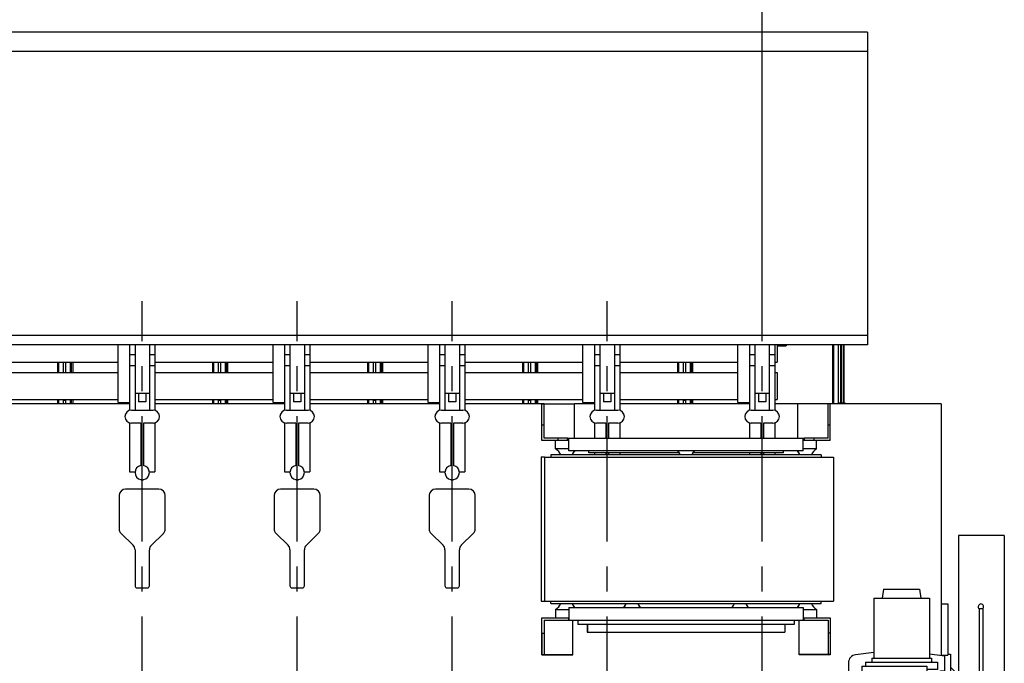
# Model space of a CAD drawing. Header units: millimetres. Extents: x 0 to 841, y 0 to 594.
# Tile 50 of 63: x 427 to 564, y 415 to 504. Entities that reach past the tile are written whole.
import ezdxf
from ezdxf.enums import TextEntityAlignment as Align

# ---------------------------------------------------------------- set-up
doc = ezdxf.new("R2010")
doc.units = ezdxf.units.MM
doc.header["$LTSCALE"] = 46.255
doc.linetypes.add('CENTER', pattern=[0.6, 0.375, -0.075, 0.075, -0.075])
doc.layers.get('0').update_dxf_attribs({"linetype": 'CONTINUOUS'})
for name, color, linetype in [('25007_040000_TLKGS_KS_V_ABL66', 7, 'CONTINUOUS'), ('25007_041000_TLKGS_KS_V_ABL67', 7, 'CONTINUOUS'), ('25007_731000_20_SIMPLE1_B_ABL68', 7, 'CONTINUOUS'), ('25007_731000_20_SIMPLE1_T1_B_PBL78', 7, 'CONTINUOUS'), ('25007_731000_20_SIMPLE1_T2_B_PBL69', 7, 'CONTINUOUS'), ('25007_731000_20_SIMPLE1_T3_B_PBL70', 7, 'CONTINUOUS'), ('25007_733000_05_SIMPLE1_A_ABL76', 7, 'CONTINUOUS'), ('25007_733000_05_SIMPLE1_T1_A_PBL77', 7, 'CONTINUOUS'), ('25007_884500_26_SIMPLE1_T1_X_PBL103', 7, 'CONTINUOUS'), ('25007_884500_26_SIMPLE1_T2_X_PBL110', 7, 'CONTINUOUS'), ('25007_884500_26_SIMPLE1_T3_X_PBL106', 7, 'CONTINUOUS'), ('25007_884500_26_SIMPLE1_X_ABL102', 7, 'CONTINUOUS'), ('25007_884500_28_SIMPLE1_T1_X_PBL105', 7, 'CONTINUOUS'), ('25007_884500_28_SIMPLE1_T2_X_PBL109', 7, 'CONTINUOUS'), ('25007_884500_28_SIMPLE1_T3_X_PBL107', 7, 'CONTINUOUS'), ('25007_884500_28_SIMPLE1_X_ABL104', 7, 'CONTINUOUS'), ('25087_000000_IMO-2_SKL_PBL100', 7, 'CONTINUOUS'), ('25087_000000_TLKGS_MARKETING_ABL3', 7, 'CONTINUOUS'), ('25087_030000_TLKGS_V_ABL4', 7, 'CONTINUOUS'), ('25087_100000_TLKGS_V_ABL29', 7, 'CONTINUOUS'), ('25087_111000_21_SIMPLE1_A_ABL72', 7, 'CONTINUOUS'), ('25087_111000_21_SIMPLE1_T1_A_PBL73', 7, 'CONTINUOUS'), ('25087_111000_21_SIMPLE1_T2_A_PBL108', 7, 'CONTINUOUS'), ('25087_111000_21_SIMPLE1_T2_A_PBL113', 7, 'CONTINUOUS'), ('25087_111000_21_SIMPLE1_T2_A_PBL114', 7, 'CONTINUOUS'), ('25087_111000_21_SIMPLE1_T2_A_PBL116', 7, 'CONTINUOUS'), ('25087_111000_21_SIMPLE1_T2_A_PBL117', 7, 'CONTINUOUS'), ('25087_111000_21_SIMPLE1_T2_A_PBL118', 7, 'CONTINUOUS'), ('25087_171000_21_SIMPLE1_A_ABL111', 7, 'CONTINUOUS'), ('25087_171000_21_SIMPLE1_T1_A_PBL112', 7, 'CONTINUOUS'), ('25087_700000_TLKGS_V_ABL5', 7, 'CONTINUOUS'), ('25087_727000_27_SIMPLE1_B_ABL6', 7, 'CONTINUOUS'), ('25087_727000_27_SIMPLE1_T1_B_PBL7', 7, 'CONTINUOUS'), ('25087_727200_01_SIMPLE1_T1_X_PBL99', 7, 'CONTINUOUS'), ('25087_727200_01_SIMPLE1_X_ABL98', 7, 'CONTINUOUS'), ('25087_800000_TLKGS_V_ABL85', 7, 'CONTINUOUS'), ('25087_832000_02_SIMPLE1_B_ABL86', 7, 'CONTINUOUS'), ('25087_832000_02_SIMPLE1_T1_B_PBL87', 7, 'CONTINUOUS'), ('new_view_1_VBL0', 7, 'CONTINUOUS')]:
    doc.layers.add(name, color=color, linetype=linetype)
doc.styles.get("Standard").update_dxf_attribs({"font": 'txt', "width": 0.6})
doc.dimstyles.new('DIMSTYLE_1', dxfattribs={"dimtxt": 3.5, "dimasz": 3.5, "dimexe": 1.8, "dimexo": 0, "dimgap": 0.875, "dimtad": 1, "dimlfac": 20, "dimdsep": 46, "dimtxsty": 'Standard', "dimblk": '_FILLED', "dimblk1": '_FILLED', "dimblk2": '_FILLED', "dimcen": 0.09, "dimadec": 0, "dimazin": 0, "dimtp": 2, "dimtm": 2, "dimtfac": 1, "dimtofl": 0, "dimtmove": 0, "dimatfit": 3, "dimldrblk": '_FILLED', "dimfxl": 1, "dimtolj": 1, "dimarcsym": 0})

# ---------------------------------------------------------------- blocks, each defined once
blk = doc.blocks.new('_FILLED')
at = {"color": 0, "linetype": 'ByBlock'}
blk.add_solid([(0, 0), (-1, 0.167), (-1, -0.167)], dxfattribs=at)
blk = doc.blocks.new('*D6')
at = {"color": 2, "linetype": 'Continuous'}
for p, q in [((294.9, 531.15), (294.9, 542.94)), ((530, 465), (530, 542.94)), ((294.9, 541.14), (412.45, 541.14)), ((530, 541.14), (412.45, 541.14))]:
    blk.add_line(p, q, dxfattribs=at)
at = {"color": 2, "linetype": 'Continuous', "xscale": 3.5, "yscale": 3.5, "zscale": 3.5, "rotation": 180}
blk.add_blockref('_FILLED', (294.9, 541.14), dxfattribs=at)
at = {"color": 2, "linetype": 'Continuous', "xscale": 3.5, "yscale": 3.5, "zscale": 3.5}
blk.add_blockref('_FILLED', (530, 541.14), dxfattribs=at)
at = {"color": 2, "linetype": 'Continuous', "width": 0.690476}
blk.add_text('4702', height=3.5, dxfattribs=at).set_placement((412.45, 542.02), align=Align.CENTER)
blk = doc.blocks.new('25087_727000_27_SIMPLE1_T1_B_PBL7', base_point=(420.22, 490.22))
at = {"layer": '25087_727000_27_SIMPLE1_T1_B_PBL7', "color": 7, "linetype": 'Continuous'}
for p, q in [((544.6, 502.27), (367.43, 502.27)), ((544.6, 502.27), (544.6, 458.95)), ((544.6, 499.63), (367.43, 499.63)), ((544.6, 460.25), (367.43, 460.25)), ((544.6, 458.95), (367.43, 458.95))]:
    blk.add_line(p, q, dxfattribs=at)
blk = doc.blocks.new('25087_727000_27_SIMPLE1_B_ABL6', base_point=(420.22, 490.22))
at = {"layer": '25087_727000_27_SIMPLE1_T1_B_PBL7'}
blk.add_blockref('25087_727000_27_SIMPLE1_T1_B_PBL7', (420.22, 490.22), dxfattribs=at)
blk = doc.blocks.new('25087_727200_01_SIMPLE1_T1_X_PBL99', base_point=(454.75, 449.6))
at = {"layer": '25087_727200_01_SIMPLE1_T1_X_PBL99', "color": 7, "linetype": 'Continuous'}
for p, q in [((442.25, 458.95), (442.25, 449.86)), ((442.25, 457.63), (443, 457.63)), ((443, 458.95), (443, 449.9)), ((445, 458.95), (445, 449.9)), ((445, 457.63), (445.75, 457.63)), ((445.75, 458.95), (445.75, 449.86)), ((463.75, 458.95), (463.75, 449.86)), ((463.75, 457.63), (464.5, 457.63)), ((464.5, 458.95), (464.5, 449.9)), ((466.5, 458.95), (466.5, 449.9)), ((466.5, 457.63), (467.25, 457.63)), ((467.25, 458.95), (467.25, 449.86)), ((485.25, 458.95), (485.25, 449.86)), ((485.25, 457.63), (486, 457.63)), ((486, 458.95), (486, 449.9)), ((488, 458.95), (488, 449.9)), ((488, 457.63), (488.75, 457.63)), ((488.75, 458.95), (488.75, 449.86)), ((506.75, 458.95), (506.75, 449.86)), ((506.75, 457.63), (507.5, 457.63)), ((507.5, 458.95), (507.5, 449.9)), ((509.5, 458.95), (509.5, 449.9)), ((509.5, 457.63), (510.25, 457.63)), ((510.25, 458.95), (510.25, 449.86)), ((528.25, 458.95), (528.25, 449.86)), ((528.25, 457.63), (529, 457.63)), ((529, 458.95), (529, 449.9)), ((531, 458.95), (531, 449.9)), ((531, 457.63), (531.75, 457.63)), ((531.75, 458.95), (531.75, 449.86)), ((442.25, 456.08), (443, 456.08)), ((445, 456.08), (445.75, 456.08)), ((463.75, 456.08), (464.5, 456.08)), ((466.5, 456.08), (467.25, 456.08)), ((485.25, 456.08), (486, 456.08)), ((488, 456.08), (488.75, 456.08)), ((506.75, 456.08), (507.5, 456.08)), ((509.5, 456.08), (510.25, 456.08)), ((528.25, 456.08), (529, 456.08)), ((531, 456.08), (531.75, 456.08)), ((443, 452.25), (445, 452.25)), ((443.5, 452.25), (443.5, 451.05)), ((444.5, 452.25), (444.5, 451.05)), ((464.5, 452.25), (466.5, 452.25)), ((465, 452.25), (465, 451.05)), ((466, 452.25), (466, 451.05)), ((486, 452.25), (488, 452.25)), ((486.5, 452.25), (486.5, 451.05)), ((487.5, 452.25), (487.5, 451.05)), ((507.5, 452.25), (509.5, 452.25)), ((508, 452.25), (508, 451.05)), ((509, 452.25), (509, 451.05)), ((529, 452.25), (531, 452.25)), ((529.5, 452.25), (529.5, 451.05)), ((530.5, 452.25), (530.5, 451.05)), ((444.5, 451.05), (443.5, 451.05)), ((466, 451.05), (465, 451.05)), ((487.5, 451.05), (486.5, 451.05)), ((509, 451.05), (508, 451.05)), ((530.5, 451.05), (529.5, 451.05)), ((442.5, 449.9), (445.5, 449.9)), ((464, 449.9), (467, 449.9)), ((485.5, 449.9), (488.5, 449.9)), ((507, 449.9), (510, 449.9)), ((528.5, 449.9), (531.5, 449.9)), ((442.25, 448.14), (442.25, 441.33)), ((443.8, 448.1), (442.5, 448.1)), ((443.8, 448.1), (443.8, 442.23)), ((445.5, 448.1), (444.2, 448.1)), ((444.2, 448.1), (444.2, 442.23)), ((445.75, 448.14), (445.75, 441.33)), ((463.75, 448.14), (463.75, 441.33)), ((465.3, 448.1), (464, 448.1)), ((465.3, 448.1), (465.3, 442.23)), ((467, 448.1), (465.7, 448.1)), ((465.7, 448.1), (465.7, 442.23)), ((467.25, 448.14), (467.25, 441.33)), ((485.25, 448.14), (485.25, 441.33)), ((486.8, 448.1), (485.5, 448.1)), ((486.8, 448.1), (486.8, 442.23)), ((488.5, 448.1), (487.2, 448.1)), ((487.2, 448.1), (487.2, 442.23)), ((488.75, 448.14), (488.75, 441.33)), ((506.75, 448.14), (506.75, 446)), ((508.3, 448.1), (507, 448.1)), ((508.3, 448.1), (508.3, 446)), ((510, 448.1), (508.7, 448.1)), ((508.7, 448.1), (508.7, 446)), ((510.25, 448.14), (510.25, 446)), ((528.25, 448.14), (528.25, 446)), ((529.8, 448.1), (528.5, 448.1)), ((529.8, 448.1), (529.8, 446)), ((531.5, 448.1), (530.2, 448.1)), ((530.2, 448.1), (530.2, 446)), ((531.75, 448.14), (531.75, 446)), ((506.75, 444), (506.75, 443.7)), ((508.3, 444), (508.3, 443.7)), ((508.7, 444), (508.7, 443.7)), ((510.25, 444), (510.25, 443.7)), ((528.25, 444), (528.25, 443.7)), ((529.8, 444), (529.8, 443.7)), ((530.2, 444), (530.2, 443.7)), ((531.75, 444), (531.75, 443.7)), ((442.25, 441.33), (443, 441.33)), ((445, 441.33), (445.75, 441.33)), ((463.75, 441.33), (464.5, 441.33)), ((466.5, 441.33), (467.25, 441.33)), ((485.25, 441.33), (486, 441.33)), ((488, 441.33), (488.75, 441.33)), ((443.8, 440.27), (443.8, 440.25)), ((443.8, 440.25), (444.2, 440.25)), ((444.2, 440.27), (444.2, 440.25)), ((465.3, 440.27), (465.3, 440.25)), ((465.3, 440.25), (465.7, 440.25)), ((465.7, 440.27), (465.7, 440.25)), ((486.8, 440.27), (486.8, 440.25)), ((486.8, 440.25), (487.2, 440.25)), ((487.2, 440.27), (487.2, 440.25))]:
    blk.add_line(p, q, dxfattribs=at)
for centre, radius, start, end in [((442.5, 449), 0.9, 90, 270), ((445.5, 449), 0.9, 270, 90), ((464, 449), 0.9, 90, 270), ((467, 449), 0.9, 270, 90), ((485.5, 449), 0.9, 90, 270), ((488.5, 449), 0.9, 270, 90), ((507, 449), 0.9, 90, 270), ((510, 449), 0.9, 270, 90), ((528.5, 449), 0.9, 90, 270), ((531.5, 449), 0.9, 270, 90), ((444, 441.25), 1, 101.537, 258.463), ((444, 441.25), 1, 281.537, 78.463), ((465.5, 441.25), 1, 101.537, 258.463), ((465.5, 441.25), 1, 281.537, 78.463), ((487, 441.25), 1, 101.537, 258.463), ((487, 441.25), 1, 281.537, 78.463)]:
    blk.add_arc(centre, radius, start, end, dxfattribs=at)
blk = doc.blocks.new('25087_727200_01_SIMPLE1_X_ABL98', base_point=(454.75, 449.600125))
at = {"layer": '25087_727200_01_SIMPLE1_T1_X_PBL99'}
blk.add_blockref('25087_727200_01_SIMPLE1_T1_X_PBL99', (454.75, 449.600125), dxfattribs=at)
blk = doc.blocks.new('25087_700000_TLKGS_V_ABL5', base_point=(420.22, 480.87))
at = {"layer": '25087_727000_27_SIMPLE1_B_ABL6'}
blk.add_blockref('25087_727000_27_SIMPLE1_B_ABL6', (420.22, 490.22), dxfattribs=at)
at = {"layer": '25087_727200_01_SIMPLE1_X_ABL98'}
blk.add_blockref('25087_727200_01_SIMPLE1_X_ABL98', (454.75, 449.6), dxfattribs=at)
blk = doc.blocks.new('25087_111000_21_SIMPLE1_T1_A_PBL73', base_point=(451.62, 413.88))
at = {"layer": '25087_111000_21_SIMPLE1_T1_A_PBL73', "color": 7, "linetype": 'Continuous'}
for p, q in [((442.25, 450.75), (424.25, 450.75)), ((463.75, 450.75), (445.75, 450.75)), ((485.25, 450.75), (467.25, 450.75)), ((499.45, 450.75), (488.75, 450.75)), ((506.75, 450.75), (503.95, 450.75)), ((528.25, 450.75), (510.25, 450.75)), ((534.95, 450.75), (531.75, 450.75)), ((554.85, 450.75), (539.45, 450.75)), ((554.85, 450.75), (554.85, 415.86)), ((446.3, 438.95), (441.7, 438.95)), ((467.8, 438.95), (463.2, 438.95)), ((489.3, 438.95), (484.7, 438.95)), ((440.8, 438.05), (440.8, 433.45)), ((447.2, 433.45), (447.2, 438.05)), ((462.3, 438.05), (462.3, 433.45)), ((468.7, 433.45), (468.7, 438.05)), ((483.8, 438.05), (483.8, 433.45)), ((490.2, 433.45), (490.2, 438.05)), ((441.07, 432.8), (442.73, 431.2)), ((445.27, 431.2), (446.93, 432.8)), ((462.57, 432.8), (464.23, 431.2)), ((466.77, 431.2), (468.43, 432.8)), ((484.07, 432.8), (485.73, 431.2)), ((488.27, 431.2), (489.93, 432.8)), ((443, 430.55), (443, 425.55)), ((445, 425.55), (445, 430.55)), ((464.5, 430.55), (464.5, 425.55)), ((466.5, 425.55), (466.5, 430.55)), ((486, 430.55), (486, 425.55)), ((488, 425.55), (488, 430.55)), ((443.3, 425.25), (444.7, 425.25)), ((464.8, 425.25), (466.2, 425.25)), ((486.3, 425.25), (487.7, 425.25)), ((554.85, 423.05), (555.75, 423.05)), ((555.75, 423.05), (555.75, 415.95)), ((554.85, 415.95), (555.75, 415.95))]:
    blk.add_line(p, q, dxfattribs=at)
for centre, radius, start, end in [((441.7, 438.05), 0.9, 90, 180), ((446.3, 438.05), 0.9, 0, 90), ((463.2, 438.05), 0.9, 90, 180), ((467.8, 438.05), 0.9, 0, 90), ((484.7, 438.05), 0.9, 90, 180), ((489.3, 438.05), 0.9, 0, 90), ((441.7, 433.45), 0.9, 180, 225.7957), ((446.3, 433.45), 0.9, 314.2043, 360), ((463.2, 433.45), 0.9, 180, 225.7957), ((467.8, 433.45), 0.9, 314.2043, 360), ((484.7, 433.45), 0.9, 180, 225.7957), ((489.3, 433.45), 0.9, 314.2043, 360), ((442.1, 430.55), 0.9, 0, 45.7957), ((445.9, 430.55), 0.9, 134.2043, 180), ((463.6, 430.55), 0.9, 0, 45.7957), ((467.4, 430.55), 0.9, 134.2043, 180), ((485.1, 430.55), 0.9, 0, 45.7957), ((488.9, 430.55), 0.9, 134.2043, 180), ((443.3, 425.55), 0.3, 180, 270), ((444.7, 425.55), 0.3, 270, 360), ((464.8, 425.55), 0.3, 180, 270), ((466.2, 425.55), 0.3, 270, 360), ((486.3, 425.55), 0.3, 180, 270), ((487.7, 425.55), 0.3, 270, 360)]:
    blk.add_arc(centre, radius, start, end, dxfattribs=at)
blk = doc.blocks.new('25087_111000_21_SIMPLE1_T2_A_PBL108', base_point=(422.45, 453.65))
at = {"layer": '25087_111000_21_SIMPLE1_T2_A_PBL108', "color": 7, "linetype": 'Continuous'}
for p, q in [((411.85, 456.55), (411.85, 455.11)), ((412.56, 455.11), (412.56, 456.55)), ((412.7, 455.11), (412.7, 456.55)), ((412.9, 455.11), (412.9, 456.55)), ((432.3, 455.11), (432.3, 456.55)), ((432.44, 455.11), (432.44, 456.55)), ((433.05, 456.55), (433.05, 455.11)), ((411.85, 451.36), (411.85, 450.75)), ((412.56, 450.75), (412.56, 451.36)), ((412.7, 450.75), (412.7, 451.36)), ((412.9, 450.75), (412.9, 451.36)), ((432.3, 450.75), (432.3, 451.36)), ((432.44, 450.75), (432.44, 451.36)), ((433.05, 451.36), (433.05, 450.75))]:
    blk.add_line(p, q, dxfattribs=at)
blk = doc.blocks.new('25087_111000_21_SIMPLE1_T2_A_PBL113', base_point=(443.95, 453.65))
at = {"layer": '25087_111000_21_SIMPLE1_T2_A_PBL113', "color": 7, "linetype": 'Continuous'}
for p, q in [((433.35, 456.55), (433.35, 455.11)), ((434.06, 455.11), (434.06, 456.55)), ((434.2, 455.11), (434.2, 456.55)), ((434.4, 455.11), (434.4, 456.55)), ((453.8, 455.11), (453.8, 456.55)), ((453.94, 455.11), (453.94, 456.55)), ((454.55, 456.55), (454.55, 455.11)), ((433.35, 451.36), (433.35, 450.75)), ((434.06, 450.75), (434.06, 451.36)), ((434.2, 450.75), (434.2, 451.36)), ((434.4, 450.75), (434.4, 451.36)), ((453.8, 450.75), (453.8, 451.36)), ((453.94, 450.75), (453.94, 451.36)), ((454.55, 451.36), (454.55, 450.75))]:
    blk.add_line(p, q, dxfattribs=at)
blk = doc.blocks.new('25087_111000_21_SIMPLE1_T2_A_PBL114', base_point=(465.45, 453.65))
at = {"layer": '25087_111000_21_SIMPLE1_T2_A_PBL114', "color": 7, "linetype": 'Continuous'}
for p, q in [((454.85, 456.55), (454.85, 455.11)), ((455.56, 455.11), (455.56, 456.55)), ((455.7, 455.11), (455.7, 456.55)), ((455.9, 455.11), (455.9, 456.55)), ((475.3, 455.11), (475.3, 456.55)), ((475.44, 455.11), (475.44, 456.55)), ((476.05, 456.55), (476.05, 455.11)), ((454.85, 451.36), (454.85, 450.75)), ((455.56, 450.75), (455.56, 451.36)), ((455.7, 450.75), (455.7, 451.36)), ((455.9, 450.75), (455.9, 451.36)), ((475.3, 450.75), (475.3, 451.36)), ((475.44, 450.75), (475.44, 451.36)), ((476.05, 451.36), (476.05, 450.75))]:
    blk.add_line(p, q, dxfattribs=at)
blk = doc.blocks.new('25087_111000_21_SIMPLE1_T2_A_PBL116', base_point=(486.95, 453.65))
at = {"layer": '25087_111000_21_SIMPLE1_T2_A_PBL116', "color": 7, "linetype": 'Continuous'}
for p, q in [((476.35, 456.55), (476.35, 455.11)), ((477.06, 455.11), (477.06, 456.55)), ((477.2, 455.11), (477.2, 456.55)), ((477.4, 455.11), (477.4, 456.55)), ((496.8, 455.11), (496.8, 456.55)), ((496.94, 455.11), (496.94, 456.55)), ((497.55, 456.55), (497.55, 455.11)), ((476.35, 451.36), (476.35, 450.75)), ((477.06, 450.75), (477.06, 451.36)), ((477.2, 450.75), (477.2, 451.36)), ((477.4, 450.75), (477.4, 451.36)), ((496.8, 450.75), (496.8, 451.36)), ((496.94, 450.75), (496.94, 451.36)), ((497.55, 451.36), (497.55, 450.75))]:
    blk.add_line(p, q, dxfattribs=at)
blk = doc.blocks.new('25087_111000_21_SIMPLE1_T2_A_PBL117', base_point=(508.45, 453.65))
at = {"layer": '25087_111000_21_SIMPLE1_T2_A_PBL117', "color": 7, "linetype": 'Continuous'}
for p, q in [((497.85, 456.55), (497.85, 455.11)), ((498.56, 455.11), (498.56, 456.55)), ((498.7, 455.11), (498.7, 456.55)), ((498.9, 455.11), (498.9, 456.55)), ((518.3, 455.11), (518.3, 456.55)), ((518.44, 455.11), (518.44, 456.55)), ((519.05, 456.55), (519.05, 455.11)), ((497.85, 451.36), (497.85, 450.75)), ((498.56, 450.75), (498.56, 451.36)), ((498.7, 450.75), (498.7, 451.36)), ((498.9, 450.75), (498.9, 451.36)), ((518.3, 450.75), (518.3, 451.36)), ((518.44, 450.75), (518.44, 451.36)), ((519.05, 451.36), (519.05, 450.75))]:
    blk.add_line(p, q, dxfattribs=at)
blk = doc.blocks.new('25087_111000_21_SIMPLE1_T2_A_PBL118', base_point=(529.95, 454.85))
at = {"layer": '25087_111000_21_SIMPLE1_T2_A_PBL118', "color": 7, "linetype": 'Continuous'}
for p, q in [((539.8, 450.75), (539.8, 458.95)), ((539.94, 450.75), (539.94, 458.95)), ((540.55, 458.95), (540.55, 450.75)), ((519.35, 456.55), (519.35, 455.11)), ((520.06, 455.11), (520.06, 456.55)), ((520.2, 455.11), (520.2, 456.55)), ((520.4, 455.11), (520.4, 456.55)), ((519.35, 451.36), (519.35, 450.75)), ((520.06, 450.75), (520.06, 451.36)), ((520.2, 450.75), (520.2, 451.36)), ((520.4, 450.75), (520.4, 451.36))]:
    blk.add_line(p, q, dxfattribs=at)
blk = doc.blocks.new('25087_111000_21_SIMPLE1_A_ABL72', base_point=(451.62, 417.98))
at = {"layer": '25087_111000_21_SIMPLE1_T1_A_PBL73'}
blk.add_blockref('25087_111000_21_SIMPLE1_T1_A_PBL73', (451.62, 413.88), dxfattribs=at)
at = {"layer": '25087_111000_21_SIMPLE1_T2_A_PBL108'}
blk.add_blockref('25087_111000_21_SIMPLE1_T2_A_PBL108', (422.45, 453.65), dxfattribs=at)
at = {"layer": '25087_111000_21_SIMPLE1_T2_A_PBL113'}
blk.add_blockref('25087_111000_21_SIMPLE1_T2_A_PBL113', (443.95, 453.65), dxfattribs=at)
at = {"layer": '25087_111000_21_SIMPLE1_T2_A_PBL114'}
blk.add_blockref('25087_111000_21_SIMPLE1_T2_A_PBL114', (465.45, 453.65), dxfattribs=at)
at = {"layer": '25087_111000_21_SIMPLE1_T2_A_PBL116'}
blk.add_blockref('25087_111000_21_SIMPLE1_T2_A_PBL116', (486.95, 453.65), dxfattribs=at)
at = {"layer": '25087_111000_21_SIMPLE1_T2_A_PBL117'}
blk.add_blockref('25087_111000_21_SIMPLE1_T2_A_PBL117', (508.45, 453.65), dxfattribs=at)
at = {"layer": '25087_111000_21_SIMPLE1_T2_A_PBL118'}
blk.add_blockref('25087_111000_21_SIMPLE1_T2_A_PBL118', (529.95, 454.85), dxfattribs=at)
blk = doc.blocks.new('25087_171000_21_SIMPLE1_T1_A_PBL112', base_point=(465.77, 454.85))
at = {"layer": '25087_171000_21_SIMPLE1_T1_A_PBL112', "color": 7, "linetype": 'Continuous'}
for p, q in [((540.92, 450.9), (540.92, 458.95)), ((541.08, 450.9), (541.08, 458.95)), ((541.27, 458.95), (541.27, 450.95)), ((541.35, 458.95), (541.35, 450.9)), ((433.35, 451.25), (433.05, 451.25)), ((454.85, 451.25), (454.55, 451.25)), ((476.35, 451.25), (476.05, 451.25)), ((497.85, 451.25), (497.55, 451.25)), ((519.35, 451.25), (519.05, 451.25)), ((540.55, 450.9), (541.5, 450.9)), ((541.35, 451.2), (541.27, 451.2)), ((541.35, 450.95), (541.27, 450.95)), ((541.5, 450.75), (541.5, 450.9))]:
    blk.add_line(p, q, dxfattribs=at)
blk = doc.blocks.new('25087_171000_21_SIMPLE1_A_ABL111', base_point=(465.77, 454.85))
at = {"layer": '25087_171000_21_SIMPLE1_T1_A_PBL112'}
blk.add_blockref('25087_171000_21_SIMPLE1_T1_A_PBL112', (465.77, 454.85), dxfattribs=at)
blk = doc.blocks.new('25087_100000_TLKGS_V_ABL29', base_point=(451.12, 399.65))
at = {"layer": '25087_111000_21_SIMPLE1_A_ABL72'}
blk.add_blockref('25087_111000_21_SIMPLE1_A_ABL72', (451.62, 417.98), dxfattribs=at)
at = {"layer": '25087_171000_21_SIMPLE1_A_ABL111'}
blk.add_blockref('25087_171000_21_SIMPLE1_A_ABL111', (465.77, 454.85), dxfattribs=at)
blk = doc.blocks.new('25087_832000_02_SIMPLE1_T1_B_PBL87', base_point=(451.23, 454.95))
at = {"layer": '25087_832000_02_SIMPLE1_T1_B_PBL87', "color": 7, "linetype": 'Continuous'}
for p, q in [((440.65, 450.95), (440.65, 458.95)), ((462.15, 450.95), (462.15, 458.95)), ((483.65, 450.95), (483.65, 458.95)), ((505.15, 450.95), (505.15, 458.95)), ((526.65, 450.95), (526.65, 458.95)), ((532.1, 458.95), (532.1, 456.55)), ((532.1, 458.8), (533.35, 458.8)), ((533.35, 458.95), (533.35, 458.8)), ((424.25, 456.55), (440.65, 456.55)), ((445.75, 456.55), (462.15, 456.55)), ((467.25, 456.55), (483.65, 456.55)), ((488.75, 456.55), (505.15, 456.55)), ((510.25, 456.55), (526.65, 456.55)), ((531.75, 456.55), (532.1, 456.55)), ((424.25, 455.1), (440.65, 455.1)), ((445.75, 455.1), (462.15, 455.1)), ((467.25, 455.1), (483.65, 455.1)), ((488.75, 455.1), (505.15, 455.1)), ((510.25, 455.1), (526.65, 455.1)), ((531.75, 455.1), (532.1, 455.1)), ((532.1, 455.1), (532.1, 451.36)), ((424.25, 451.36), (440.65, 451.36)), ((440.65, 450.95), (442.25, 450.95)), ((445.75, 451.36), (462.15, 451.36)), ((462.15, 450.95), (463.75, 450.95)), ((467.25, 451.36), (483.65, 451.36)), ((483.65, 450.95), (485.25, 450.95)), ((488.75, 451.36), (505.15, 451.36)), ((505.15, 450.95), (506.75, 450.95)), ((510.25, 451.36), (526.65, 451.36)), ((526.65, 450.95), (528.25, 450.95)), ((531.75, 451.36), (532.1, 451.36))]:
    blk.add_line(p, q, dxfattribs=at)
blk = doc.blocks.new('25087_832000_02_SIMPLE1_B_ABL86', base_point=(451.23, 454.95))
at = {"layer": '25087_832000_02_SIMPLE1_T1_B_PBL87'}
blk.add_blockref('25087_832000_02_SIMPLE1_T1_B_PBL87', (451.23, 454.95), dxfattribs=at)
blk = doc.blocks.new('25087_800000_TLKGS_V_ABL85', base_point=(451.23, 454.95))
at = {"layer": '25087_832000_02_SIMPLE1_B_ABL86'}
blk.add_blockref('25087_832000_02_SIMPLE1_B_ABL86', (451.23, 454.95), dxfattribs=at)
blk = doc.blocks.new('25087_030000_TLKGS_V_ABL4', base_point=(426.34, 430.92))
at = {"layer": '25087_100000_TLKGS_V_ABL29'}
blk.add_blockref('25087_100000_TLKGS_V_ABL29', (451.12, 399.65), dxfattribs=at)
at = {"layer": '25087_700000_TLKGS_V_ABL5'}
blk.add_blockref('25087_700000_TLKGS_V_ABL5', (420.22, 480.87), dxfattribs=at)
at = {"layer": '25087_800000_TLKGS_V_ABL85'}
blk.add_blockref('25087_800000_TLKGS_V_ABL85', (451.23, 454.95), dxfattribs=at)
blk = doc.blocks.new('25007_731000_20_SIMPLE1_T2_B_PBL69', base_point=(560.42, 400))
at = {"layer": '25007_731000_20_SIMPLE1_T2_B_PBL69', "color": 7, "linetype": 'Continuous'}
for p, q in [((563.6, 432.5), (557.25, 432.5)), ((557.25, 432.5), (557.25, 410.48)), ((563.6, 432.5), (563.6, 367.5)), ((557.25, 400.88), (557.25, 367.5)), ((563.6, 367.5), (557.25, 367.5))]:
    blk.add_line(p, q, dxfattribs=at)
blk = doc.blocks.new('25007_731000_20_SIMPLE1_T3_B_PBL70', base_point=(560.42, 400))
at = {"layer": '25007_731000_20_SIMPLE1_T3_B_PBL70', "color": 7, "linetype": 'Continuous'}
for p, q in [((563.6, 432.5), (557.25, 432.5)), ((557.25, 432.5), (557.25, 410.48)), ((563.6, 432.5), (563.6, 367.5)), ((557.25, 400.88), (557.25, 367.5)), ((563.6, 367.5), (557.25, 367.5))]:
    blk.add_line(p, q, dxfattribs=at)
blk = doc.blocks.new('25007_731000_20_SIMPLE1_T1_B_PBL78', base_point=(556.05, 396.53))
at = {"layer": '25007_731000_20_SIMPLE1_T1_B_PBL78', "color": 7, "linetype": 'Continuous'}
for p, q in [((555.75, 416.05), (556.15, 416.05)), ((556.15, 416.05), (556.15, 409.38)), ((557.25, 413.15), (556.15, 414.25)), ((556.15, 400.88), (556.15, 378.41)), ((557.25, 386.85), (556.15, 385.75)), ((554.85, 378.41), (556.15, 378.41)), ((556.15, 378.41), (556.15, 378.25)), ((556.15, 378.25), (556.85, 378.25)), ((556.85, 378.25), (556.85, 377)), ((556.85, 377), (554.85, 377))]:
    blk.add_line(p, q, dxfattribs=at)
blk = doc.blocks.new('25007_731000_20_SIMPLE1_B_ABL68', base_point=(559.23, 400))
at = {"layer": '25007_731000_20_SIMPLE1_T1_B_PBL78'}
blk.add_blockref('25007_731000_20_SIMPLE1_T1_B_PBL78', (556.05, 396.53), dxfattribs=at)
at = {"layer": '25007_731000_20_SIMPLE1_T2_B_PBL69'}
blk.add_blockref('25007_731000_20_SIMPLE1_T2_B_PBL69', (560.42, 400), dxfattribs=at)
at = {"layer": '25007_731000_20_SIMPLE1_T3_B_PBL70'}
blk.add_blockref('25007_731000_20_SIMPLE1_T3_B_PBL70', (560.42, 400), dxfattribs=at)
blk = doc.blocks.new('25007_733000_05_SIMPLE1_T1_A_PBL77', base_point=(552.5, 409.35))
at = {"layer": '25007_733000_05_SIMPLE1_T1_A_PBL77', "color": 7, "linetype": 'Continuous'}
for p, q in [((546.85, 425.07), (546.67, 423.82)), ((546.85, 425.07), (551.85, 425.07)), ((551.85, 425.07), (552.03, 423.82)), ((545.5, 423.82), (553.2, 423.82)), ((545.5, 423.82), (545.5, 415.52)), ((553.2, 423.82), (553.2, 415.52)), ((560.1, 422.38), (560.6, 422.38)), ((560.1, 422.38), (560.1, 410.32)), ((560.6, 422.38), (560.6, 410.4)), ((545.5, 416.29), (542.97, 415.99)), ((545.23, 415.52), (553.48, 415.52)), ((545.23, 415.52), (545.23, 414.98)), ((555.35, 415.8), (553.2, 416.06)), ((553.48, 415.52), (553.48, 414.98)), ((555.35, 413.75), (555.35, 415.8)), ((541.98, 414.88), (541.98, 395.38)), ((543.85, 414.43), (552.85, 414.43)), ((543.85, 414.43), (543.85, 410.38)), ((544.35, 414.98), (554.35, 414.98)), ((544.35, 414.98), (544.35, 414.43)), ((552.85, 414.43), (552.85, 410.38)), ((554.35, 413.93), (552.85, 413.93)), ((554.35, 414.98), (554.35, 413.93)), ((554.73, 413.75), (555.35, 413.75)), ((554.73, 409.38), (554.73, 413.75)), ((562.65, 410.13), (562.65, 411.83)), ((562.65, 410.13), (562.65, 411.83)), ((562.9, 410.13), (562.9, 411.83)), ((562.9, 410.13), (562.9, 411.83)), ((552.85, 410.38), (543.85, 410.38)), ((544.85, 410.38), (544.85, 397.88)), ((551.85, 410.38), (551.85, 406.72)), ((552.85, 410.38), (552.85, 398.68)), ((552.85, 409.94), (554.73, 409.94)), ((556.85, 410.48), (559.35, 410.48)), ((556.85, 410.48), (556.85, 408.37)), ((556.85, 410.23), (558.05, 410.23)), ((556.85, 409.98), (559.35, 409.98)), ((558.05, 410.45), (560.1, 410.45)), ((558.05, 409.98), (558.05, 410.45)), ((560.55, 410.2), (558.05, 410.2)), ((559.35, 410.48), (559.35, 410.45)), ((559.35, 409.98), (559.35, 409.73)), ((560.9, 410.72), (560.55, 410.2)), ((560.55, 410.2), (560.55, 410.25)), ((560.6, 410.52), (560.9, 410.97)), ((560.9, 410.72), (560.9, 410.97)), ((561.24, 410.36), (561.36, 410.55)), ((561.45, 410.25), (561.24, 410.36)), ((561.36, 410.55), (561.36, 410.8)), ((561.36, 410.55), (561.45, 410.5)), ((561.45, 410.5), (561.56, 410.66)), ((561.45, 410.25), (561.45, 410.5)), ((561.56, 410.41), (561.45, 410.25)), ((561.56, 410.41), (561.56, 410.66)), ((562.54, 410), (561.79, 409.35)), ((562.54, 410.25), (562.04, 409.82)), ((562.04, 409.57), (562.04, 409.82)), ((562.65, 410.25), (562.54, 410.25)), ((562.54, 410.25), (562.54, 410)), ((563, 410), (562.54, 410)), ((563, 410.25), (562.9, 410.25)), ((563, 406.75), (563, 410.25)), ((544.85, 409.32), (543.85, 408.98)), ((543.85, 408.98), (543.85, 401.27)), ((556.85, 409.38), (552.85, 409.38)), ((556.85, 409.73), (559.35, 409.73)), ((559.35, 409.73), (559.35, 408.37)), ((559.35, 408.68), (561.58, 408.68)), ((561.58, 408.79), (561.83, 408.79)), ((561.58, 408.68), (561.58, 408.79)), ((561.6, 408.79), (561.6, 400.88)), ((562.14, 408.52), (561.6, 408.52)), ((561.79, 409.57), (562.04, 409.57)), ((561.79, 409.35), (561.79, 409.57)), ((562.04, 409.35), (562.14, 409.35)), ((562.14, 409.35), (562.32, 409.5)), ((562.14, 408.52), (562.14, 408.27)), ((556.85, 408.37), (559.35, 408.37)), ((562.14, 408.27), (561.6, 408.27)), ((561.6, 407.84), (562.65, 407.84)), ((562.3, 407.84), (562.3, 402.41)), ((562.3, 407.27), (562.65, 407.27)), ((562.65, 407.84), (562.65, 406.75)), ((562.3, 406.87), (562.65, 406.87)), ((562.65, 406.75), (563, 406.75)), ((551.85, 403.53), (551.85, 397.88)), ((561.6, 402.41), (562.3, 402.41)), ((544.85, 400.93), (543.85, 401.27)), ((561.6, 400.88), (552.85, 400.88)), ((552.85, 400.31), (554.73, 400.31)), ((554.73, 396.5), (554.73, 400.88)), ((544.85, 397.88), (551.85, 397.88)), ((546.6, 397.88), (546.6, 397)), ((550.1, 397.88), (550.1, 397)), ((551.85, 398.68), (552.85, 398.68)), ((546.6, 397), (550.1, 397)), ((547.3, 397), (547.3, 395.75)), ((549.4, 397), (549.4, 395.75)), ((555.35, 396.5), (554.73, 396.5)), ((555.35, 394.45), (555.35, 396.5)), ((552.7, 395.27), (544, 395.27)), ((547.3, 395.75), (545.63, 395.27)), ((547.3, 395.75), (549.4, 395.75)), ((549.4, 395.75), (551.07, 395.27)), ((542.97, 394.26), (543.52, 394.19)), ((552.7, 393.98), (544, 393.98)), ((545.34, 393.98), (548.22, 393.63)), ((548.48, 393.63), (551.36, 393.98)), ((553.18, 394.19), (555.35, 394.45))]:
    blk.add_line(p, q, dxfattribs=at)
blk.add_circle((562.78, 412.05), 0.25, dxfattribs=at)
for centre, radius, start, end in [((560.35, 422.65), 0.375, 311.8103, 228.1897), ((543.1, 414.88), 1.12, 96.789, 180), ((543.1, 395.38), 1.12, 180, 263.211), ((544, 394.62), 0.65, 90, 270), ((552.7, 394.62), 0.65, 270, 90), ((548.35, 394.75), 1.12, 263.211, 276.789)]:
    blk.add_arc(centre, radius, start, end, dxfattribs=at)
blk.add_ellipse((560.35, 410.02), major_axis=(0.243, 0.394), ratio=0.145898, start_param=-0.875325, end_param=-0.231825, dxfattribs=at)
for points, knots in [([(560.35, 410.2), (560.32, 410.2), (560.26, 410.2), (560.16, 410.23), (560.1, 410.28), (560.1, 410.32)], [0, 0, 0, 0, 0.324331, 0.612802, 1, 1, 1, 1]), ([(560.55, 410.25), (560.54, 410.24), (560.48, 410.21), (560.4, 410.2), (560.35, 410.2)], [0, 0, 0, 0, 0.216549, 1, 1, 1, 1]), ([(560.9, 410.97), (560.94, 410.96), (561.1, 410.92), (561.25, 410.86), (561.36, 410.8)], [0, 0, 0, 0, 0.253178, 1, 1, 1, 1]), ([(561.36, 410.55), (561.33, 410.57), (561.18, 410.64), (561.02, 410.7), (560.9, 410.72)], [0, 0, 0, 0, 0.24719, 1, 1, 1, 1]), ([(561.56, 410.66), (561.69, 410.56), (561.92, 410.3), (562.02, 409.98), (562.04, 409.82)], [0, 0, 0, 0, 0.511084, 1, 1, 1, 1]), ([(562.04, 409.57), (562.02, 409.73), (561.92, 410.05), (561.69, 410.31), (561.56, 410.41)], [0, 0, 0, 0, 0.488916, 1, 1, 1, 1]), ([(562.65, 410.13), (562.65, 410.11), (562.69, 410.07), (562.75, 410.06), (562.83, 410.06), (562.9, 410.09), (562.9, 410.13)], [0, 0, 0, 0, 0.196321, 0.422947, 0.670307, 1, 1, 1, 1]), ([(561.83, 408.79), (561.85, 408.83), (561.96, 409), (562.02, 409.2), (562.04, 409.35)], [0, 0, 0, 0, 0.255459, 1, 1, 1, 1]), ([(562.65, 409.43), (562.5, 409.33), (562.24, 409.06), (562.14, 408.69), (562.14, 408.52)], [0, 0, 0, 0, 0.513228, 1, 1, 1, 1]), ([(562.65, 409.18), (562.5, 409.08), (562.24, 408.81), (562.14, 408.44), (562.14, 408.27)], [0, 0, 0, 0, 0.513228, 1, 1, 1, 1]), ([(562.32, 409.5), (562.35, 409.54), (562.44, 409.58), (562.59, 409.56), (562.71, 409.48), (562.74, 409.39), (562.74, 409.35)], [0, 0, 0, 0, 0.25594, 0.518983, 0.768743, 1, 1, 1, 1]), ([(562.74, 409.35), (562.74, 409.32), (562.72, 409.25), (562.68, 409.2), (562.65, 409.18)], [0, 0, 0, 0, 0.486772, 1, 1, 1, 1])]:
    blk.add_open_spline(points, degree=3, knots=knots, dxfattribs=at)
for points in [[(562.7, 409.48), (562.68, 409.46), (562.67, 409.44), (562.65, 409.43)], [(544.85, 403.53), (544.85, 404.06), (544.86, 405.12), (544.85, 406.19), (544.85, 406.72)], [(551.85, 406.72), (551.85, 406.19), (551.84, 405.12), (551.85, 404.06), (551.85, 403.53)]]:
    blk.add_open_spline(points, degree=3, dxfattribs=at)
blk = doc.blocks.new('25007_733000_05_SIMPLE1_A_ABL76', base_point=(552.5, 409.35))
at = {"layer": '25007_733000_05_SIMPLE1_T1_A_PBL77'}
blk.add_blockref('25007_733000_05_SIMPLE1_T1_A_PBL77', (552.5, 409.35), dxfattribs=at)
blk = doc.blocks.new('25007_884500_26_SIMPLE1_T1_X_PBL103', base_point=(519.45, 418.4))
at = {"layer": '25007_884500_26_SIMPLE1_T1_X_PBL103', "color": 7, "linetype": 'Continuous'}
for p, q in [((503.75, 416), (503.75, 420.8)), ((504.45, 420.8), (504.45, 420.2)), ((534.45, 420.8), (534.45, 420.2)), ((535.15, 416), (535.15, 420.8)), ((534.45, 420.2), (504.45, 420.2)), ((505.75, 420.2), (505.75, 419.1)), ((533.15, 420.2), (533.15, 419.1)), ((499.45, 419), (499.45, 416)), ((499.75, 419), (499.75, 416)), ((505.75, 419.1), (533.15, 419.1)), ((539.15, 419), (539.15, 416)), ((539.45, 419), (539.45, 416)), ((499.45, 416), (499.75, 416)), ((499.75, 416), (503.75, 416)), ((539.15, 416), (535.15, 416)), ((539.45, 416), (539.15, 416))]:
    blk.add_line(p, q, dxfattribs=at)
blk = doc.blocks.new('25007_884500_26_SIMPLE1_T3_X_PBL106', base_point=(499.5562, 433.4))
at = {"layer": '25007_884500_26_SIMPLE1_T3_X_PBL106', "color": 7, "linetype": 'Continuous'}
for p, q in [((499.325, 443.4), (499.7875, 443.4)), ((499.325, 443.4), (499.325, 423.4)), ((499.325, 423.4), (499.7875, 423.4))]:
    blk.add_line(p, q, dxfattribs=at)
blk = doc.blocks.new('25007_884500_26_SIMPLE1_T2_X_PBL110', base_point=(519.45, 447.38))
at = {"layer": '25007_884500_26_SIMPLE1_T2_X_PBL110', "color": 7, "linetype": 'Continuous'}
for p, q in [((499.45, 450.75), (503.95, 450.75)), ((499.45, 447.8), (499.45, 450.75)), ((499.75, 447.8), (499.75, 450.75)), ((503.95, 446), (503.95, 450.75)), ((539.15, 450.75), (534.95, 450.75)), ((534.95, 446), (534.95, 450.75)), ((539.45, 450.75), (539.15, 450.75)), ((539.15, 447.8), (539.15, 450.75)), ((539.45, 447.8), (539.45, 450.75)), ((505.95, 444), (505.95, 444.25)), ((518.5, 444), (505.95, 444)), ((532.95, 444), (520.4, 444)), ((532.95, 444), (532.95, 444.25))]:
    blk.add_line(p, q, dxfattribs=at)
blk = doc.blocks.new('25007_884500_26_SIMPLE1_X_ABL102', base_point=(519.3875, 433.375))
at = {"layer": '25007_884500_26_SIMPLE1_T1_X_PBL103'}
blk.add_blockref('25007_884500_26_SIMPLE1_T1_X_PBL103', (519.45, 418.4), dxfattribs=at)
at = {"layer": '25007_884500_26_SIMPLE1_T2_X_PBL110'}
blk.add_blockref('25007_884500_26_SIMPLE1_T2_X_PBL110', (519.45, 447.375), dxfattribs=at)
at = {"layer": '25007_884500_26_SIMPLE1_T3_X_PBL106'}
blk.add_blockref('25007_884500_26_SIMPLE1_T3_X_PBL106', (499.55625, 433.4), dxfattribs=at)
blk = doc.blocks.new('25007_884500_28_SIMPLE1_T1_X_PBL105', base_point=(519.45, 419.8))
at = {"layer": '25007_884500_28_SIMPLE1_T1_X_PBL105', "color": 7, "linetype": 'Continuous'}
for p, q in [((500.7, 423.1), (500.7, 423.4)), ((500.7, 423.1), (538.2, 423.1)), ((501.35, 422.28), (503.2, 422.28)), ((501.35, 422.28), (501.35, 421.1)), ((503.2, 422.55), (535.7, 422.55)), ((503.2, 422.55), (503.2, 420.8)), ((535.7, 422.55), (535.7, 420.8)), ((535.7, 422.28), (537.55, 422.28)), ((537.55, 422.28), (537.55, 421.1)), ((538.2, 423.1), (538.2, 423.4)), ((499.45, 421.1), (503.13, 421.1)), ((499.45, 416), (499.45, 421.1)), ((499.75, 420.8), (503.13, 420.8)), ((499.75, 420.8), (499.75, 416)), ((503.13, 421.1), (503.2, 421.1)), ((503.13, 421.1), (503.13, 420.8)), ((503.13, 420.8), (535.77, 420.8)), ((503.75, 416), (503.75, 420.8)), ((535.15, 416), (535.15, 420.8)), ((535.7, 421.1), (535.77, 421.1)), ((535.77, 421.1), (539.45, 421.1)), ((535.77, 421.1), (535.77, 420.8)), ((535.77, 420.8), (539.15, 420.8)), ((539.15, 420.8), (539.15, 416)), ((539.45, 421.1), (539.45, 416)), ((505.75, 420.2), (505.75, 419.1)), ((533.15, 420.2), (533.15, 419.1)), ((499.45, 419), (499.75, 419)), ((505.75, 419.1), (533.15, 419.1)), ((539.45, 419), (539.15, 419)), ((499.45, 416), (499.75, 416)), ((499.75, 416), (503.75, 416)), ((539.15, 416), (535.15, 416)), ((539.45, 416), (539.15, 416))]:
    blk.add_line(p, q, dxfattribs=at)
for centre, start, end in [((500.64, 423.6), 298.4343, 340.5301), ((500.64, 423.6), 298.4343, 340.5301), ((505.06, 423.6), 199.4699, 226.2424), ((505.06, 423.6), 199.4699, 224.6555), ((509.74, 423.6), 313.7576, 340.5301), ((509.74, 423.6), 315.3445, 340.5301), ((514.16, 423.6), 199.4699, 226.2424), ((514.16, 423.6), 199.4699, 224.6555), ((524.74, 423.6), 313.7576, 340.5301), ((524.74, 423.6), 315.3445, 340.5301), ((529.16, 423.6), 199.4699, 226.2424), ((529.16, 423.6), 199.4699, 224.6555), ((533.84, 423.6), 313.7576, 340.5301), ((533.84, 423.6), 315.3445, 340.5301), ((538.26, 423.6), 199.4699, 241.5657), ((538.26, 423.6), 199.4699, 241.5657)]:
    blk.add_arc(centre, 1.5, start, end, dxfattribs=at)
blk = doc.blocks.new('25007_884500_28_SIMPLE1_T3_X_PBL107', base_point=(519.85, 433.4))
at = {"layer": '25007_884500_28_SIMPLE1_T3_X_PBL107', "color": 7, "linetype": 'Continuous'}
for p, q in [((499.7875, 443.4), (539.9125, 443.4)), ((499.7875, 443.4), (499.7875, 423.4)), ((539.9125, 443.4), (539.9125, 423.4)), ((499.7875, 423.4), (539.9125, 423.4))]:
    blk.add_line(p, q, dxfattribs=at)
blk = doc.blocks.new('25007_884500_28_SIMPLE1_T2_X_PBL109', base_point=(519.45, 446.98))
at = {"layer": '25007_884500_28_SIMPLE1_T2_X_PBL109', "color": 7, "linetype": 'Continuous'}
for p, q in [((499.75, 450.75), (499.45, 450.75)), ((499.45, 445.7), (499.45, 450.75)), ((499.75, 450.75), (503.95, 450.75)), ((499.75, 446), (499.75, 450.75)), ((503.95, 446), (503.95, 450.75)), ((539.45, 450.75), (534.95, 450.75)), ((534.95, 446), (534.95, 450.75)), ((539.15, 446), (539.15, 450.75)), ((539.45, 445.7), (539.45, 450.75)), ((499.75, 447.8), (499.45, 447.8)), ((539.45, 447.8), (539.15, 447.8)), ((503.01, 445.7), (499.45, 445.7)), ((503.01, 446), (499.75, 446)), ((501.35, 444.52), (501.35, 445.7)), ((501.7, 445.7), (501.7, 446)), ((503.01, 446), (535.89, 446)), ((503.01, 445.7), (503.01, 446)), ((503.2, 445.7), (503.01, 445.7)), ((503.2, 444.25), (503.2, 446)), ((535.7, 444.25), (535.7, 446)), ((535.89, 445.7), (535.7, 445.7)), ((539.15, 446), (535.89, 446)), ((535.89, 445.7), (535.89, 446)), ((539.45, 445.7), (535.89, 445.7)), ((537.2, 445.7), (537.2, 446)), ((537.55, 444.52), (537.55, 445.7)), ((503.2, 444.52), (501.35, 444.52)), ((535.7, 444.25), (503.2, 444.25)), ((505.95, 444), (505.95, 444.25)), ((518.5, 444), (505.95, 444)), ((532.95, 444), (520.4, 444)), ((532.95, 444), (532.95, 444.25)), ((537.55, 444.52), (535.7, 444.52)), ((538.2, 443.7), (500.7, 443.7)), ((500.7, 443.7), (500.7, 443.4)), ((538.2, 443.7), (538.2, 443.4))]:
    blk.add_line(p, q, dxfattribs=at)
for centre, start, end in [((500.64, 443.2), 19.4699, 61.5657), ((500.64, 443.2), 19.4699, 61.5657), ((505.06, 443.2), 133.7576, 160.5301), ((505.06, 443.2), 135.3445, 160.5301), ((517.24, 443.2), 19.4699, 46.2424), ((517.24, 443.2), 19.4699, 44.6555), ((521.66, 443.2), 133.7576, 160.5301), ((521.66, 443.2), 135.3445, 160.5301), ((533.84, 443.2), 19.4699, 46.2424), ((533.84, 443.2), 19.4699, 44.6555), ((538.26, 443.2), 118.4343, 160.5301), ((538.26, 443.2), 118.4343, 160.5301)]:
    blk.add_arc(centre, 1.5, start, end, dxfattribs=at)
blk = doc.blocks.new('25007_884500_28_SIMPLE1_X_ABL104', base_point=(519.68, 433.38))
at = {"layer": '25007_884500_28_SIMPLE1_T1_X_PBL105'}
blk.add_blockref('25007_884500_28_SIMPLE1_T1_X_PBL105', (519.45, 419.8), dxfattribs=at)
at = {"layer": '25007_884500_28_SIMPLE1_T2_X_PBL109'}
blk.add_blockref('25007_884500_28_SIMPLE1_T2_X_PBL109', (519.45, 446.98), dxfattribs=at)
at = {"layer": '25007_884500_28_SIMPLE1_T3_X_PBL107'}
blk.add_blockref('25007_884500_28_SIMPLE1_T3_X_PBL107', (519.85, 433.4), dxfattribs=at)
blk = doc.blocks.new('25007_041000_TLKGS_KS_V_ABL67', base_point=(531.46, 409.12))
at = {"layer": '25007_731000_20_SIMPLE1_B_ABL68'}
blk.add_blockref('25007_731000_20_SIMPLE1_B_ABL68', (559.23, 400), dxfattribs=at)
at = {"layer": '25007_733000_05_SIMPLE1_A_ABL76'}
blk.add_blockref('25007_733000_05_SIMPLE1_A_ABL76', (552.5, 409.35), dxfattribs=at)
at = {"layer": '25007_884500_26_SIMPLE1_X_ABL102'}
blk.add_blockref('25007_884500_26_SIMPLE1_X_ABL102', (519.39, 433.38), dxfattribs=at)
at = {"layer": '25007_884500_28_SIMPLE1_X_ABL104'}
blk.add_blockref('25007_884500_28_SIMPLE1_X_ABL104', (519.68, 433.38), dxfattribs=at)
blk = doc.blocks.new('25007_040000_TLKGS_KS_V_ABL66', base_point=(531.4625, 409.125))
at = {"layer": '25007_041000_TLKGS_KS_V_ABL67'}
blk.add_blockref('25007_041000_TLKGS_KS_V_ABL67', (531.4625, 409.125), dxfattribs=at)
blk = doc.blocks.new('25087_000000_TLKGS_MARKETING_ABL3', base_point=(417.75, 430.34))
at = {"layer": '25007_040000_TLKGS_KS_V_ABL66'}
blk.add_blockref('25007_040000_TLKGS_KS_V_ABL66', (531.46, 409.12), dxfattribs=at)
at = {"layer": '25087_030000_TLKGS_V_ABL4'}
blk.add_blockref('25087_030000_TLKGS_V_ABL4', (426.34, 430.92), dxfattribs=at)
blk = doc.blocks.new('25087_000000_IMO-2_SKL_PBL100', base_point=(451.18, 420.6))
at = {"layer": '25087_000000_IMO-2_SKL_PBL100', "color": 2, "linetype": 'CENTER'}
for p, q in [((444, 376.2), (444, 465)), ((465.5, 376.2), (465.5, 465)), ((487, 376.2), (487, 465)), ((508.5, 376.2), (508.5, 465)), ((530, 376.2), (530, 465))]:
    blk.add_line(p, q, dxfattribs=at)
blk = doc.blocks.new('NEW_VIEW_1_VBL0', base_point=(417.75, 435.17))
at = {"layer": '25087_000000_IMO-2_SKL_PBL100'}
blk.add_blockref('25087_000000_IMO-2_SKL_PBL100', (451.18, 420.6), dxfattribs=at)
at = {"layer": '25087_000000_TLKGS_MARKETING_ABL3'}
blk.add_blockref('25087_000000_TLKGS_MARKETING_ABL3', (417.75, 430.34), dxfattribs=at)

msp = doc.modelspace()

# ---------------------------------------------------------------- block references
at = {"layer": 'new_view_1_VBL0'}
msp.add_blockref('NEW_VIEW_1_VBL0', (417.75134, 435.17105), dxfattribs=at)

# ---------------------------------------------------------------- dimensions: what is measured, and where the dimension line sits
at = {"color": 2, "linetype": 'Continuous'}
dim = msp.add_linear_dim(base=(294.9, 541.1421), p1=(530, 465), p2=(294.9, 531.15), angle=180, dimstyle='DIMSTYLE_1', dxfattribs=at)
dim.commit()
dim.dimension.update_dxf_attribs({"geometry": '*D6', "text_midpoint": (412.11667, 541.1421), "dimtype": 160})

doc.saveas('drawing.dxf')
